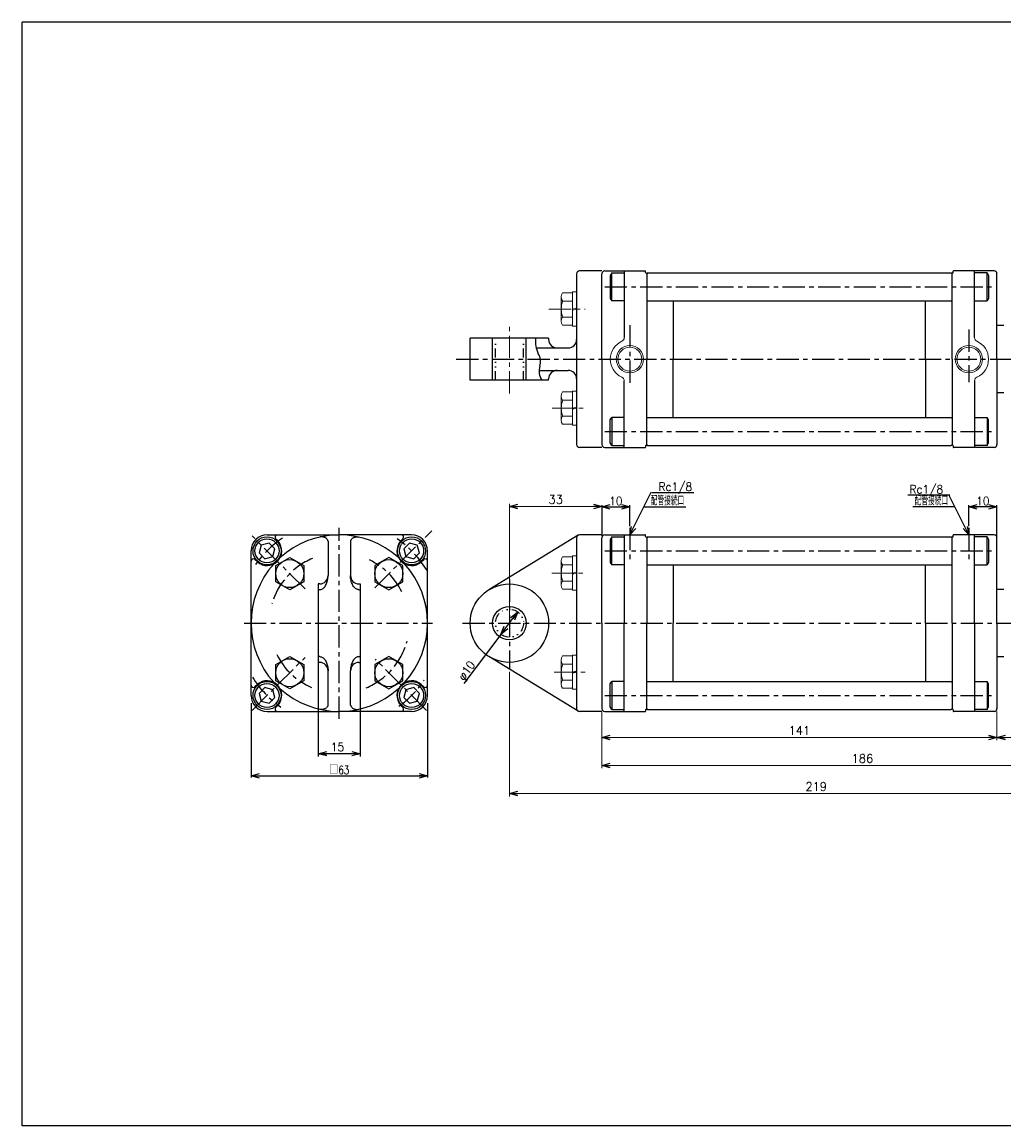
# Model space of a CAD drawing. Header units: millimetres. Extents: x -272 to 287, y -200 to 200.
# Tile 1 of 2: x -272 to 78, y -194 to 200. Entities that reach past the tile are written whole.
import ezdxf
from ezdxf.enums import TextEntityAlignment as Align

# ---------------------------------------------------------------- set-up
doc = ezdxf.new("R2010")
doc.units = ezdxf.units.MM
doc.header["$LTSCALE"] = 0.25
doc.linetypes.add('CENTER', pattern=[50.8, 31.75, -6.35, 6.35, -6.35])
doc.linetypes.add('DIVIDE', pattern=[31.75, 12.7, -6.35, 0, -6.35, 0, -6.35])
doc.layers.add('ZUWAKU', color=7, linetype='Continuous')
doc.styles.add('FdaStyle0', font='txt.shx', dxfattribs={"bigfont": 'bigfont'})
doc.dimstyles.new('DaDimRotatedStyle', dxfattribs={"dimtxt": 3, "dimasz": 3.000002, "dimexe": 1, "dimexo": 1, "dimgap": 1, "dimtad": 3, "dimdsep": 46, "dimtxsty": 'FdaStyle0', "dimblk1": 'OPEN30', "dimblk2": 'OPEN30', "dimsah": 1, "dimcen": 0.09, "dimclrd": 4, "dimclre": 4, "dimclrt": 4, "dimadec": 0, "dimazin": 2, "dimtfac": 1, "dimtdec": 4, "dimtmove": 0, "dimatfit": 0, "dimfxl": 1, "dimarcsym": 0})

# ---------------------------------------------------------------- blocks, each defined once
blk = doc.blocks.new('_OPEN30')
at = {"color": 0, "linetype": 'ByBlock', "lineweight": -2}
for p, q in [((-1, 0.267949), (0, 0)), ((0, 0), (-1, -0.267949)), ((0, 0), (-1, 0))]:
    blk.add_line(p, q, dxfattribs=at)
blk = doc.blocks.new('*D8')
at = {"color": 4, "linetype": 'Continuous', "lineweight": 13}
for p, q in [((-65.05, -46.05), (-65.05, -56.36)), ((75.95, -46.05), (75.95, -56.36)), ((-65.05, -55.36), (75.95, -55.36))]:
    blk.add_line(p, q, dxfattribs=at)
at = {"color": 4, "xscale": 3.000002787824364, "yscale": 2.999989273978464}
for p, rotation in [((-65.05, -55.36), 180), ((75.95, -55.36), 360)]:
    blk.add_blockref('_OPEN30', p, dxfattribs=dict(at, rotation=rotation))
at = {"color": 4, "insert": (5.45, -54.36), "char_height": 3, "width": 15, "attachment_point": 8, "style": 'FdaStyle0'}
blk.add_mtext('\\T1.00;141', dxfattribs=at)
blk = doc.blocks.new('*D9')
at = {"color": 4, "linetype": 'Continuous', "lineweight": 13}
for p, q in [((120.95, -19.87), (120.95, -56.36)), ((75.95, -46.05), (75.95, -56.36)), ((75.95, -55.36), (120.95, -55.36))]:
    blk.add_line(p, q, dxfattribs=at)
at = {"color": 4, "xscale": 3.000002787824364, "yscale": 2.999989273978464}
for p, rotation in [((75.95, -55.36), 180), ((120.95, -55.36), 360)]:
    blk.add_blockref('_OPEN30', p, dxfattribs=dict(at, rotation=rotation))
at = {"color": 4, "insert": (98.45, -54.36), "char_height": 3, "width": 11.25, "attachment_point": 8, "style": 'FdaStyle0'}
blk.add_mtext('\\T1.00;45', dxfattribs=at)
blk = doc.blocks.new('*D10')
at = {"color": 4, "linetype": 'Continuous', "lineweight": 13}
for p, q in [((120.95, -19.87), (120.95, -66.36)), ((-65.05, -46.05), (-65.05, -66.36)), ((-65.05, -65.36), (120.95, -65.36))]:
    blk.add_line(p, q, dxfattribs=at)
at = {"color": 4, "xscale": 3.000002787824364, "yscale": 2.999989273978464}
for p, rotation in [((-65.05, -65.36), 180), ((120.95, -65.36), 360)]:
    blk.add_blockref('_OPEN30', p, dxfattribs=dict(at, rotation=rotation))
at = {"color": 4, "insert": (27.95, -64.36), "char_height": 3, "width": 15, "attachment_point": 8, "style": 'FdaStyle0'}
blk.add_mtext('\\T1.00;186', dxfattribs=at)
blk = doc.blocks.new('DC_GROUP_Φ50_8')
at = {"color": 4, "linetype": 'Continuous', "lineweight": 25}
for p, q in [((-165.56, 16.21), (-165.78, 16.16)), ((-165.33, 16.23), (-165.56, 16.21)), ((-165.11, 16.24), (-165.33, 16.23)), ((-164.89, 16.24), (-165.11, 16.24)), ((-164.67, 16.21), (-164.89, 16.24)), ((-164.46, 16.18), (-164.67, 16.21)), ((-164.25, 16.12), (-164.46, 16.18)), ((-164.05, 16.05), (-164.25, 16.12)), ((-163.86, 15.97), (-164.05, 16.05)), ((-163.68, 15.87), (-163.86, 15.97)), ((-163.52, 15.76), (-163.68, 15.87)), ((-163.36, 15.63), (-163.52, 15.76)), ((-163.23, 15.5), (-163.36, 15.63)), ((-163.1, 15.35), (-163.23, 15.5)), ((-163, 15.19), (-163.1, 15.35)), ((-162.91, 15.03), (-163, 15.19)), ((-162.84, 14.86), (-162.91, 15.03)), ((-162.79, 14.68), (-162.84, 14.86))]:
    blk.add_line(p, q, dxfattribs=at)
blk = doc.blocks.new('DC_GROUP_Φ50_9')
at = {"color": 4, "linetype": 'Continuous', "lineweight": 25}
for p, q in [((-163.18, -0.07), (-163.06, 0.32)), ((-163.06, 0.32), (-162.96, 0.72)), ((-162.96, 0.72), (-162.88, 1.14)), ((-162.88, 1.14), (-162.82, 1.57)), ((-162.82, 1.57), (-162.79, 2.01)), ((-162.79, 2.01), (-162.78, 2.45)), ((-165.78, -2.6), (-165.51, -2.58)), ((-165.51, -2.58), (-165.25, -2.52)), ((-165.25, -2.52), (-165, -2.43)), ((-165, -2.43), (-164.75, -2.3)), ((-164.75, -2.3), (-164.51, -2.13)), ((-164.51, -2.13), (-164.28, -1.92)), ((-164.28, -1.92), (-164.05, -1.69)), ((-164.05, -1.69), (-163.85, -1.42)), ((-163.85, -1.42), (-163.65, -1.12)), ((-163.65, -1.12), (-163.48, -0.8)), ((-163.48, -0.8), (-163.32, -0.45)), ((-163.32, -0.45), (-163.18, -0.07))]:
    blk.add_line(p, q, dxfattribs=at)
blk = doc.blocks.new('DC_GROUP_Φ50_10')
at = {"color": 4, "linetype": 'Continuous', "lineweight": 25}
for p, q in [((-165.56, -45.31), (-165.78, -45.26)), ((-165.33, -45.33), (-165.56, -45.31)), ((-165.11, -45.34), (-165.33, -45.33)), ((-164.89, -45.33), (-165.11, -45.34)), ((-164.67, -45.31), (-164.89, -45.33)), ((-164.46, -45.27), (-164.67, -45.31)), ((-164.25, -45.22), (-164.46, -45.27)), ((-164.05, -45.15), (-164.25, -45.22)), ((-163.86, -45.07), (-164.05, -45.15)), ((-163.68, -44.97), (-163.86, -45.07)), ((-163.52, -44.86), (-163.68, -44.97)), ((-163.36, -44.73), (-163.52, -44.86)), ((-163.23, -44.59), (-163.36, -44.73)), ((-163.1, -44.45), (-163.23, -44.59)), ((-163, -44.29), (-163.1, -44.45)), ((-162.91, -44.13), (-163, -44.29)), ((-162.84, -43.96), (-162.91, -44.13)), ((-162.79, -43.78), (-162.84, -43.96))]:
    blk.add_line(p, q, dxfattribs=at)
blk = doc.blocks.new('DC_GROUP_Φ50_11')
at = {"color": 4, "linetype": 'Continuous', "lineweight": 25}
for p, q in [((-165.78, -26.5), (-165.51, -26.52)), ((-165.51, -26.52), (-165.25, -26.57)), ((-165.25, -26.57), (-165, -26.67)), ((-165, -26.67), (-164.75, -26.8)), ((-164.75, -26.8), (-164.51, -26.97)), ((-164.51, -26.97), (-164.28, -27.17)), ((-164.28, -27.17), (-164.05, -27.41)), ((-164.05, -27.41), (-163.85, -27.68)), ((-163.85, -27.68), (-163.65, -27.98)), ((-163.65, -27.98), (-163.48, -28.3)), ((-163.48, -28.3), (-163.32, -28.65)), ((-163.32, -28.65), (-163.18, -29.02)), ((-163.18, -29.02), (-163.06, -29.41)), ((-163.06, -29.41), (-162.96, -29.82)), ((-162.96, -29.82), (-162.88, -30.24)), ((-162.88, -30.24), (-162.82, -30.67)), ((-162.82, -30.67), (-162.79, -31.11)), ((-162.79, -31.11), (-162.78, -31.55))]:
    blk.add_line(p, q, dxfattribs=at)
blk = doc.blocks.new('DC_GROUP_Φ50_12')
at = {"color": 4, "linetype": 'Continuous', "lineweight": 25}
for p, q in [((-154.04, 15.76), (-153.87, 15.87)), ((-153.87, 15.87), (-153.69, 15.97)), ((-153.69, 15.97), (-153.5, 16.05)), ((-153.5, 16.05), (-153.3, 16.12)), ((-153.3, 16.12), (-153.1, 16.18)), ((-153.1, 16.18), (-152.88, 16.21)), ((-152.88, 16.21), (-152.66, 16.24)), ((-152.66, 16.24), (-152.44, 16.24)), ((-152.44, 16.24), (-152.22, 16.23)), ((-152.22, 16.23), (-152, 16.21)), ((-152, 16.21), (-151.78, 16.16)), ((-154.76, 14.68), (-154.71, 14.86)), ((-154.71, 14.86), (-154.64, 15.03)), ((-154.64, 15.03), (-154.55, 15.19)), ((-154.55, 15.19), (-154.45, 15.35)), ((-154.45, 15.35), (-154.33, 15.5)), ((-154.33, 15.5), (-154.19, 15.63)), ((-154.19, 15.63), (-154.04, 15.76))]:
    blk.add_line(p, q, dxfattribs=at)
blk = doc.blocks.new('DC_GROUP_Φ50_13')
at = {"color": 4, "linetype": 'Continuous', "lineweight": 25}
for p, q in [((-154.76, 2.01), (-154.78, 2.45)), ((-154.73, 1.57), (-154.76, 2.01)), ((-154.67, 1.14), (-154.73, 1.57)), ((-154.59, 0.72), (-154.67, 1.14)), ((-154.49, 0.32), (-154.59, 0.72)), ((-154.37, -0.07), (-154.49, 0.32)), ((-154.23, -0.45), (-154.37, -0.07)), ((-154.07, -0.8), (-154.23, -0.45)), ((-153.9, -1.12), (-154.07, -0.8)), ((-153.7, -1.42), (-153.9, -1.12)), ((-153.5, -1.69), (-153.7, -1.42)), ((-153.28, -1.92), (-153.5, -1.69)), ((-153.04, -2.13), (-153.28, -1.92)), ((-152.8, -2.3), (-153.04, -2.13)), ((-152.55, -2.43), (-152.8, -2.3)), ((-152.3, -2.52), (-152.55, -2.43)), ((-152.04, -2.58), (-152.3, -2.52)), ((-151.78, -2.6), (-152.04, -2.58))]:
    blk.add_line(p, q, dxfattribs=at)
blk = doc.blocks.new('DC_GROUP_Φ50_14')
at = {"color": 4, "linetype": 'Continuous', "lineweight": 25}
for p, q in [((-154.76, -43.78), (-154.71, -43.96)), ((-154.71, -43.96), (-154.64, -44.13)), ((-154.64, -44.13), (-154.55, -44.29)), ((-154.55, -44.29), (-154.45, -44.45)), ((-154.45, -44.45), (-154.33, -44.59)), ((-154.33, -44.59), (-154.19, -44.73)), ((-154.19, -44.73), (-154.04, -44.86)), ((-154.04, -44.86), (-153.87, -44.97)), ((-153.87, -44.97), (-153.69, -45.07)), ((-153.69, -45.07), (-153.5, -45.15)), ((-153.5, -45.15), (-153.3, -45.22)), ((-153.3, -45.22), (-153.1, -45.27)), ((-153.1, -45.27), (-152.88, -45.31)), ((-152.88, -45.31), (-152.66, -45.33)), ((-152.66, -45.33), (-152.44, -45.34)), ((-152.44, -45.34), (-152.22, -45.33)), ((-152.22, -45.33), (-152, -45.31)), ((-152, -45.31), (-151.78, -45.26))]:
    blk.add_line(p, q, dxfattribs=at)
blk = doc.blocks.new('DC_GROUP_Φ50_15')
at = {"color": 4, "linetype": 'Continuous', "lineweight": 25}
for p, q in [((-153.5, -27.41), (-153.7, -27.68)), ((-153.28, -27.17), (-153.5, -27.41)), ((-153.04, -26.97), (-153.28, -27.17)), ((-152.8, -26.8), (-153.04, -26.97)), ((-152.55, -26.67), (-152.8, -26.8)), ((-152.3, -26.57), (-152.55, -26.67)), ((-152.04, -26.52), (-152.3, -26.57)), ((-151.78, -26.5), (-152.04, -26.52)), ((-154.76, -31.11), (-154.78, -31.55)), ((-154.73, -30.67), (-154.76, -31.11)), ((-154.67, -30.24), (-154.73, -30.67)), ((-154.59, -29.82), (-154.67, -30.24)), ((-154.49, -29.41), (-154.59, -29.82)), ((-154.37, -29.02), (-154.49, -29.41)), ((-154.23, -28.65), (-154.37, -29.02)), ((-154.07, -28.3), (-154.23, -28.65)), ((-153.9, -27.98), (-154.07, -28.3)), ((-153.7, -27.68), (-153.9, -27.98))]:
    blk.add_line(p, q, dxfattribs=at)
blk = doc.blocks.new('DC_GROUP_Φ50_16')
at = {"color": 4, "linetype": 'Continuous', "lineweight": 13}
for p, q in [((-75.55, 9.1), (-79.05, 9.1)), ((-74.05, 9.43), (-75.55, 9.43)), ((-75.55, 9.43), (-75.55, -2.77)), ((-74.05, 9.43), (-74.05, -2.77)), ((-79.55, 7.66), (-79.55, -1)), ((-75.55, 6.22), (-79.05, 6.22)), ((-75.55, 0.44), (-79.05, 0.44)), ((-75.55, 3.33), (-74.05, 3.73)), ((-75.55, 2.93), (-74.05, 3.33)), ((-75.55, -2.44), (-79.05, -2.44)), ((-74.05, -2.77), (-75.55, -2.77))]:
    blk.add_line(p, q, dxfattribs=at)
for centre, radius, start, end in [((-77.24, 7.66), 2.32, 141.4811, 218.5189), ((-71.04, 3.33), 8.51, 160.1808, 199.8192), ((-77.24, -1), 2.32, 141.4811, 218.5189)]:
    blk.add_arc(centre, radius, start, end, dxfattribs=at)
blk = doc.blocks.new('DC_GROUP_Φ50_17')
at = {"color": 4, "linetype": 'Continuous', "lineweight": 13}
for p, q in [((-75.55, -26.25), (-79.05, -26.25)), ((-74.05, -25.93), (-75.55, -25.93)), ((-75.55, -25.93), (-75.55, -38.13)), ((-74.05, -25.93), (-74.05, -38.13)), ((-79.55, -27.7), (-79.55, -36.36)), ((-75.55, -29.14), (-79.05, -29.14)), ((-75.55, -34.91), (-79.05, -34.91)), ((-75.55, -32.03), (-74.05, -31.62)), ((-75.55, -32.43), (-74.05, -32.03)), ((-75.55, -37.8), (-79.05, -37.8)), ((-74.05, -38.13), (-75.55, -38.13))]:
    blk.add_line(p, q, dxfattribs=at)
for centre, radius, start, end in [((-77.24, -27.7), 2.32, 141.4811, 218.5189), ((-71.04, -32.03), 8.51, 160.1808, 199.8192), ((-77.24, -36.36), 2.32, 141.4811, 218.5189)]:
    blk.add_arc(centre, radius, start, end, dxfattribs=at)
blk = doc.blocks.new('DC_GROUP_Φ50_18')
at = {"color": 4, "linetype": 'Continuous', "lineweight": 13}
for p, q in [((-75.55, 103.33), (-79.05, 103.33)), ((-74.05, 103.66), (-75.55, 103.66)), ((-75.55, 103.66), (-75.55, 91.46)), ((-74.05, 103.66), (-74.05, 91.46)), ((-79.55, 101.89), (-79.55, 93.23)), ((-75.55, 100.44), (-79.05, 100.44)), ((-75.55, 94.67), (-79.05, 94.67)), ((-75.55, 97.56), (-74.05, 97.96)), ((-75.55, 97.15), (-74.05, 97.56)), ((-75.55, 91.78), (-79.05, 91.78)), ((-74.05, 91.46), (-75.55, 91.46))]:
    blk.add_line(p, q, dxfattribs=at)
for centre, radius, start, end in [((-77.24, 101.89), 2.32, 141.4811, 218.5189), ((-71.04, 97.56), 8.51, 160.1808, 199.8192), ((-77.24, 93.23), 2.32, 141.4811, 218.5189)]:
    blk.add_arc(centre, radius, start, end, dxfattribs=at)
blk = doc.blocks.new('DC_GROUP_Φ50_19')
at = {"color": 4, "linetype": 'Continuous', "lineweight": 13}
for p, q in [((-75.55, 67.97), (-79.05, 67.97)), ((-74.05, 68.3), (-75.55, 68.3)), ((-75.55, 68.3), (-75.55, 56.1)), ((-74.05, 68.3), (-74.05, 56.1)), ((-79.55, 66.53), (-79.55, 57.87)), ((-75.55, 65.09), (-79.05, 65.09)), ((-75.55, 59.31), (-79.05, 59.31)), ((-75.55, 62.2), (-74.05, 62.6)), ((-75.55, 61.8), (-74.05, 62.2)), ((-75.55, 56.43), (-79.05, 56.43)), ((-74.05, 56.1), (-75.55, 56.1))]:
    blk.add_line(p, q, dxfattribs=at)
for centre, radius, start, end in [((-77.24, 66.53), 2.32, 141.4811, 218.5189), ((-71.04, 62.2), 8.51, 160.1808, 199.8192), ((-77.24, 57.87), 2.32, 141.4811, 218.5189)]:
    blk.add_arc(centre, radius, start, end, dxfattribs=at)
blk = doc.blocks.new('DC_GROUP_Φ50_20')
at = {"color": 4, "linetype": 'Continuous', "lineweight": 13}
for p, q in [((-75.55, 103.33), (-79.05, 103.33)), ((-74.05, 103.66), (-75.55, 103.66)), ((-75.55, 103.66), (-75.55, 91.46)), ((-74.05, 103.66), (-74.05, 91.46)), ((-79.55, 101.89), (-79.55, 93.23)), ((-75.55, 100.44), (-79.05, 100.44)), ((-75.55, 94.67), (-79.05, 94.67)), ((-75.55, 97.56), (-74.05, 97.96)), ((-75.55, 97.15), (-74.05, 97.56)), ((-75.55, 91.78), (-79.05, 91.78)), ((-74.05, 91.46), (-75.55, 91.46))]:
    blk.add_line(p, q, dxfattribs=at)
for centre, radius, start, end in [((-77.24, 101.89), 2.32, 141.4811, 218.5189), ((-71.04, 97.56), 8.51, 160.1808, 199.8192), ((-77.24, 93.23), 2.32, 141.4811, 218.5189)]:
    blk.add_arc(centre, radius, start, end, dxfattribs=at)
blk = doc.blocks.new('DC_GROUP_Φ50_21')
at = {"color": 4, "linetype": 'Continuous', "lineweight": 13}
for p, q in [((-75.55, 67.97), (-79.05, 67.97)), ((-74.05, 68.3), (-75.55, 68.3)), ((-75.55, 68.3), (-75.55, 56.1)), ((-74.05, 68.3), (-74.05, 56.1)), ((-79.55, 66.53), (-79.55, 57.87)), ((-75.55, 65.09), (-79.05, 65.09)), ((-75.55, 59.31), (-79.05, 59.31)), ((-75.55, 62.2), (-74.05, 62.6)), ((-75.55, 61.8), (-74.05, 62.2)), ((-75.55, 56.43), (-79.05, 56.43)), ((-74.05, 56.1), (-75.55, 56.1))]:
    blk.add_line(p, q, dxfattribs=at)
for centre, radius, start, end in [((-77.24, 66.53), 2.32, 141.4811, 218.5189), ((-71.04, 62.2), 8.51, 160.1808, 199.8192), ((-77.24, 57.87), 2.32, 141.4811, 218.5189)]:
    blk.add_arc(centre, radius, start, end, dxfattribs=at)
blk = doc.blocks.new('*D26')
at = {"color": 4, "linetype": 'Continuous', "lineweight": 13}
for p, q in [((120.95, -19.87), (120.95, -76.36)), ((-98.05, -31.95), (-98.05, -76.36)), ((-98.05, -75.36), (120.95, -75.36))]:
    blk.add_line(p, q, dxfattribs=at)
at = {"color": 4, "xscale": 3.000002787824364, "yscale": 2.999989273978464}
for p, rotation in [((-98.05, -75.36), 180), ((120.95, -75.36), 360)]:
    blk.add_blockref('_OPEN30', p, dxfattribs=dict(at, rotation=rotation))
at = {"color": 4, "insert": (11.45, -74.36), "char_height": 3, "width": 15, "attachment_point": 8, "style": 'FdaStyle0'}
blk.add_mtext('\\T1.00;219', dxfattribs=at)
blk = doc.blocks.new('*D27')
at = {"color": 4, "linetype": 'Continuous', "lineweight": 13}
for p, q in [((-98.05, -13.95), (-98.05, 28.08)), ((-98.05, 27.08), (-65.05, 27.08))]:
    blk.add_line(p, q, dxfattribs=at)
at = {"color": 4, "xscale": 3.000002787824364, "yscale": 2.999989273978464}
for p, rotation in [((-98.05, 27.08), 180), ((-65.05, 27.08), 360)]:
    blk.add_blockref('_OPEN30', p, dxfattribs=dict(at, rotation=rotation))
at = {"color": 4, "insert": (-81.55, 28.08), "char_height": 3, "width": 11.25, "attachment_point": 8, "style": 'FdaStyle0'}
blk.add_mtext('\\T1.00;33', dxfattribs=at)

msp = doc.modelspace()

# ---------------------------------------------------------------- linework, layer by layer
at = {"color": 4, "linetype": 'Continuous', "lineweight": 25}
for p, q in [((-65.054, 111.177), (-73.054, 111.177)), ((-65.054, 111.177), (-73.054, 111.177)), ((-64.054, 111.177), (-57.054, 111.177)), ((-61.55, 110.464), (-62.054, 109.59)), ((-61.55, 110.464), (-57.054, 110.464)), ((-61.55, 100.49), (-61.55, 110.464)), ((-57.054, 111.25), (-57.054, 87.423)), ((-57.054, 111.177), (-49.554, 111.177)), ((-49.454, 110.627), (-49.454, 111.077)), ((-49.254, 110.427), (-48.804, 110.427)), ((-48.754, 110.477), (-49.054, 110.177)), ((-49.054, 110.427), (-49.054, 79.677)), ((-48.754, 110.477), (59.646, 110.477)), ((59.946, 110.177), (59.646, 110.477)), ((60.146, 110.427), (59.696, 110.427)), ((59.946, 79.677), (59.946, 110.427)), ((60.346, 110.627), (60.346, 111.077)), ((67.946, 111.177), (60.446, 111.177)), ((67.946, 87.423), (67.946, 111.25)), ((74.946, 111.177), (67.946, 111.177)), ((72.441, 110.464), (67.946, 110.464)), ((72.441, 110.464), (72.946, 109.59)), ((72.441, 100.49), (72.441, 110.464)), ((-74.054, 110.177), (-74.054, 49.177)), ((-74.054, 110.177), (-74.054, 49.177)), ((-65.054, 79.677), (-65.054, 110.177)), ((-62.054, 109.59), (-62.054, 101.364)), ((72.946, 109.59), (72.946, 101.364)), ((75.946, 79.677), (75.946, 110.177)), ((-62.054, 101.364), (-61.55, 100.49)), ((-57.054, 100.49), (-61.55, 100.49)), ((-48.754, 100.477), (-49.054, 100.777)), ((-48.754, 100.477), (59.646, 100.477)), ((-39.554, 100.477), (-39.554, 79.677)), ((50.446, 79.677), (50.446, 100.477)), ((59.646, 100.477), (59.946, 100.777)), ((67.946, 100.49), (72.441, 100.49)), ((72.946, 101.364), (72.441, 100.49)), ((78.446, 91.677), (75.946, 91.677)), ((-112.054, 72.177), (-112.054, 87.177)), ((-84.054, 87.177), (-112.054, 87.177)), ((-112.054, 72.177), (-112.054, 87.177)), ((-84.054, 87.177), (-112.054, 87.177)), ((-104.054, 72.177), (-104.054, 87.177)), ((-104.054, 72.177), (-104.054, 87.177)), ((-92.054, 72.177), (-92.054, 87.177)), ((-92.054, 72.177), (-92.054, 87.177)), ((-84.054, 87.177), (-84.054, 86.677)), ((-84.054, 87.177), (-84.054, 86.677)), ((-88.467, 83.677), (-77.054, 83.677)), ((-88.467, 83.677), (-77.054, 83.677)), ((-65.054, 79.677), (-65.054, 49.177)), ((-49.054, 48.927), (-49.054, 79.677)), ((-39.554, 58.877), (-39.554, 79.677)), ((50.446, 79.677), (50.446, 58.877)), ((59.946, 79.677), (59.946, 48.927)), ((75.946, 79.677), (75.946, 49.177)), ((-87.474, 75.677), (-77.054, 75.677)), ((-87.474, 75.677), (-77.054, 75.677)), ((-84.054, 72.177), (-112.054, 72.177)), ((-84.054, 72.177), (-112.054, 72.177)), ((-84.054, 72.177), (-84.054, 72.677)), ((-84.054, 72.177), (-84.054, 72.677)), ((-57.054, 48.103), (-57.054, 71.931)), ((67.946, 71.931), (67.946, 48.103)), ((78.446, 67.677), (75.946, 67.677)), ((-62.054, 57.99), (-61.55, 58.864)), ((-62.054, 49.764), (-62.054, 57.99)), ((-57.054, 58.864), (-61.55, 58.864)), ((-61.55, 58.864), (-61.55, 48.89)), ((-48.754, 58.877), (-49.054, 58.577)), ((-48.754, 58.877), (59.646, 58.877)), ((59.646, 58.877), (59.946, 58.577)), ((67.946, 58.864), (72.441, 58.864)), ((72.946, 57.99), (72.441, 58.864)), ((72.441, 58.864), (72.441, 48.89)), ((72.946, 49.764), (72.946, 57.99)), ((-65.054, 48.177), (-73.054, 48.177)), ((-65.054, 48.177), (-73.054, 48.177)), ((-64.054, 48.177), (-57.054, 48.177)), ((-61.55, 48.89), (-62.054, 49.764)), ((-61.55, 48.89), (-57.054, 48.89)), ((-57.054, 48.177), (-49.554, 48.177)), ((-49.454, 48.727), (-49.454, 48.277)), ((-49.254, 48.927), (-48.804, 48.927)), ((-48.754, 48.877), (-49.054, 49.177)), ((-48.754, 48.877), (59.646, 48.877)), ((59.946, 49.177), (59.646, 48.877)), ((60.146, 48.927), (59.696, 48.927)), ((60.346, 48.727), (60.346, 48.277)), ((67.946, 48.177), (60.446, 48.177)), ((72.441, 48.89), (67.946, 48.89)), ((74.946, 48.177), (67.946, 48.177)), ((72.441, 48.89), (72.946, 49.764)), ((-55.054, 16.951), (-47.45, 32.16)), ((-47.246, 32.058), (-32.246, 32.058)), ((59.18, 31.142), (44.18, 31.142)), ((65.946, 16.951), (58.916, 31.01)), ((-65.054, 27.551), (-65.054, 16.663)), ((-65.054, 26.951), (-55.054, 26.951)), ((-55.054, 20.051), (-55.054, 27.551)), ((-50.054, 26.951), (-35.054, 26.951)), ((60.946, 26.951), (45.946, 26.951)), ((65.946, 20.051), (65.946, 27.551)), ((75.946, 26.951), (65.946, 26.951)), ((75.946, 16.551), (75.946, 27.551)), ((-184.576, 16.951), (-158.776, 16.951)), ((-132.976, 16.951), (-158.776, 16.951)), ((-73.576, 16.804), (-105.351, -2.601)), ((-74.054, 15.951), (-74.054, -45.049)), ((-65.054, 16.951), (-73.054, 16.951)), ((-65.054, -14.549), (-65.054, 15.951)), ((-64.054, 16.951), (-57.054, 16.951)), ((-61.55, 16.238), (-62.054, 15.364)), ((-61.55, 16.238), (-57.054, 16.238)), ((-61.55, 6.264), (-61.55, 16.238)), ((-57.054, 17.024), (-57.054, -14.549)), ((-57.054, 16.951), (-49.554, 16.951)), ((-49.454, 16.401), (-49.454, 16.851)), ((-49.254, 16.201), (-48.804, 16.201)), ((-48.754, 16.251), (-49.054, 15.951)), ((-49.054, 16.201), (-49.054, -14.549)), ((-48.754, 16.251), (59.646, 16.251)), ((59.946, 15.951), (59.646, 16.251)), ((60.146, 16.201), (59.696, 16.201)), ((59.946, -14.549), (59.946, 16.201)), ((60.346, 16.401), (60.346, 16.851)), ((67.946, 16.951), (60.446, 16.951)), ((67.946, -14.549), (67.946, 17.024)), ((74.946, 16.951), (67.946, 16.951)), ((72.441, 16.238), (67.946, 16.238)), ((72.441, 16.238), (72.946, 15.364)), ((72.441, 6.264), (72.441, 16.238)), ((75.946, -14.549), (75.946, 15.951)), ((-186.617, 13.292), (-187.364, 10.504)), ((-183.829, 14.039), (-186.617, 13.292)), ((-181.787, 11.998), (-183.829, 14.039)), ((-182.534, 9.21), (-181.787, 11.998)), ((-180.615, 14.696), (-181.505, 15.585)), ((-162.776, 14.681), (-162.776, 2.451)), ((-154.776, 14.681), (-154.776, 2.451)), ((-136.936, 14.696), (-136.047, 15.585)), ((-133.723, 14.039), (-135.764, 11.998)), ((-135.764, 11.998), (-135.017, 9.21)), ((-130.934, 13.292), (-133.723, 14.039)), ((-130.187, 10.504), (-130.934, 13.292)), ((-62.054, 15.364), (-62.054, 7.138)), ((72.946, 15.364), (72.946, 7.138)), ((-190.276, -40.349), (-190.276, 11.251)), ((-188.021, 7.291), (-188.91, 8.18)), ((-187.364, 10.504), (-185.323, 8.463)), ((-185.323, 8.463), (-182.534, 9.21)), ((-181.453, 6.015), (-176.453, 8.902)), ((-176.453, 8.902), (-171.453, 6.015)), ((-141.098, 8.902), (-146.098, 6.015)), ((-136.098, 6.015), (-141.098, 8.902)), ((-135.017, 9.21), (-132.229, 8.463)), ((-132.229, 8.463), (-130.187, 10.504)), ((-129.531, 7.291), (-128.641, 8.18)), ((-127.276, -40.349), (-127.276, 11.251)), ((-181.453, 0.242), (-181.453, 6.015)), ((-171.453, 6.015), (-171.453, 0.242)), ((-146.098, 6.015), (-146.098, 0.242)), ((-136.098, 0.242), (-136.098, 6.015)), ((-62.054, 7.138), (-61.55, 6.264)), ((-57.054, 6.264), (-61.55, 6.264)), ((-48.754, 6.251), (-49.054, 6.551)), ((-48.754, 6.251), (59.646, 6.251)), ((-39.554, 6.251), (-39.554, -14.549)), ((50.446, -14.549), (50.446, 6.251)), ((59.646, 6.251), (59.946, 6.551)), ((67.946, 6.264), (72.441, 6.264)), ((72.946, 7.138), (72.441, 6.264)), ((-176.453, -2.645), (-181.453, 0.242)), ((-171.453, 0.242), (-176.453, -2.645)), ((-146.098, 0.242), (-141.098, -2.645)), ((-141.098, -2.645), (-136.098, 0.242)), ((-166.276, -0.549), (-166.276, -28.549)), ((-165.776, -0.549), (-166.276, -0.549)), ((-165.776, -2.601), (-166.276, -2.601)), ((-151.776, -0.549), (-151.276, -0.549)), ((-151.776, -2.601), (-151.276, -2.601)), ((-151.276, -0.549), (-151.276, -28.549)), ((78.446, -2.549), (75.946, -2.549)), ((-101.064, -18.542), (-95.045, -10.556)), ((-65.054, -14.549), (-65.054, -45.049)), ((-57.054, -46.123), (-57.054, -14.549)), ((-49.054, -45.299), (-49.054, -14.549)), ((-39.554, -35.349), (-39.554, -14.549)), ((50.446, -14.549), (50.446, -35.349)), ((59.946, -14.549), (59.946, -45.299)), ((67.946, -14.549), (67.946, -46.123)), ((75.946, -14.549), (75.946, -45.049)), ((-101.064, -18.542), (-114.285, -36.08)), ((-181.453, -29.34), (-176.453, -26.453)), ((-176.453, -26.453), (-171.453, -29.34)), ((-165.776, -26.497), (-166.276, -26.497)), ((-151.776, -26.497), (-151.276, -26.497)), ((-141.098, -26.453), (-146.098, -29.34)), ((-136.098, -29.34), (-141.098, -26.453)), ((-73.576, -45.902), (-105.351, -26.497)), ((78.446, -26.549), (75.946, -26.549)), ((-181.453, -35.113), (-181.453, -29.34)), ((-171.453, -29.34), (-171.453, -35.113)), ((-166.276, -28.549), (-166.276, -62.177)), ((-165.776, -28.549), (-166.276, -28.549)), ((-151.776, -28.549), (-151.276, -28.549)), ((-151.276, -28.549), (-151.276, -62.177)), ((-146.098, -29.34), (-146.098, -35.113)), ((-136.098, -35.113), (-136.098, -29.34)), ((-176.453, -38), (-181.453, -35.113)), ((-171.453, -35.113), (-176.453, -38)), ((-162.776, -43.779), (-162.776, -31.549)), ((-154.776, -43.779), (-154.776, -31.549)), ((-146.098, -35.113), (-141.098, -38)), ((-141.098, -38), (-136.098, -35.113)), ((-62.054, -36.236), (-61.55, -35.362)), ((-57.054, -35.362), (-61.55, -35.362)), ((-61.55, -35.362), (-61.55, -45.336)), ((-48.754, -35.349), (-49.054, -35.649)), ((-48.754, -35.349), (59.646, -35.349)), ((59.646, -35.349), (59.946, -35.649)), ((67.946, -35.362), (72.441, -35.362)), ((72.946, -36.236), (72.441, -35.362)), ((72.441, -35.362), (72.441, -45.336)), ((-188.021, -36.389), (-188.91, -37.278)), ((-185.323, -37.561), (-187.364, -39.602)), ((-182.534, -38.308), (-185.323, -37.561)), ((-181.787, -41.096), (-182.534, -38.308)), ((-135.017, -38.308), (-135.764, -41.096)), ((-132.229, -37.561), (-135.017, -38.308)), ((-130.187, -39.602), (-132.229, -37.561)), ((-129.531, -36.389), (-128.641, -37.278)), ((-62.054, -44.462), (-62.054, -36.236)), ((72.946, -44.462), (72.946, -36.236)), ((-190.276, -43.157), (-190.276, -69.649)), ((-187.364, -39.602), (-186.617, -42.39)), ((-186.617, -42.39), (-183.829, -43.137)), ((-183.829, -43.137), (-181.787, -41.096)), ((-135.764, -41.096), (-133.723, -43.137)), ((-133.723, -43.137), (-130.934, -42.39)), ((-130.934, -42.39), (-130.187, -39.602)), ((-127.276, -43.157), (-127.276, -69.649)), ((-184.576, -46.049), (-158.776, -46.049)), ((-180.615, -43.794), (-181.505, -44.683)), ((-132.976, -46.049), (-158.776, -46.049)), ((-136.936, -43.794), (-136.047, -44.683)), ((-65.054, -46.049), (-73.054, -46.049)), ((-64.054, -46.049), (-57.054, -46.049)), ((-61.55, -45.336), (-62.054, -44.462)), ((-61.55, -45.336), (-57.054, -45.336)), ((-57.054, -46.049), (-49.554, -46.049)), ((-49.454, -45.499), (-49.454, -45.949)), ((-49.254, -45.299), (-48.804, -45.299)), ((-48.754, -45.349), (-49.054, -45.049)), ((-48.754, -45.349), (59.646, -45.349)), ((59.946, -45.049), (59.646, -45.349)), ((60.146, -45.299), (59.696, -45.299)), ((60.346, -45.499), (60.346, -45.949)), ((67.946, -46.049), (60.446, -46.049)), ((72.441, -45.336), (67.946, -45.336)), ((74.946, -46.049), (67.946, -46.049)), ((72.441, -45.336), (72.946, -44.462)), ((-151.276, -61.149), (-166.276, -61.149)), ((-190.276, -69.049), (-127.276, -69.049))]:
    msp.add_line(p, q, dxfattribs=at)
at = {"color": 4, "linetype": 'CENTER', "lineweight": 25}
for p, q in [((-64.054, 105.477), (74.946, 105.477)), ((-55.054, 91.851), (-55.054, 70.025)), ((65.946, 90.278), (65.946, 71.42)), ((-117.016, 79.677), (125.431, 79.677)), ((-64.054, 53.877), (74.946, 53.877)), ((-171.008, -2.317), (-189.888, 16.564)), ((-158.776, -48.654), (-158.776, 19.451)), ((-146.142, -1.915), (-125.78, 18.447)), ((-55.054, 19.451), (-55.054, 7.968)), ((65.946, 19.451), (65.946, 7.968)), ((-64.054, 11.251), (74.946, 11.251)), ((-98.054, 1.056), (-98.054, -30.953)), ((-98.054, 1.056), (-98.054, -30.953)), ((-192.776, -14.549), (-125.504, -14.549)), ((-114.776, -14.549), (125.431, -14.549)), ((-189.888, -45.662), (-170.999, -26.772)), ((-127.663, -45.662), (-145.909, -27.416)), ((-64.054, -40.349), (74.946, -40.349))]:
    msp.add_line(p, q, dxfattribs=at)
at = {"color": 4, "linetype": 'CENTER', "lineweight": 13}
for p, q in [((-83.931, 97.555), (-71.04, 97.555)), ((-98.054, 67.414), (-98.054, 91.61)), ((-98.054, 67.414), (-98.054, 91.61)), ((-82.845, 62.2), (-71.04, 62.2)), ((-82.966, 3.33), (-70.289, 3.33)), ((-82.12, -32.026), (-71.04, -32.026))]:
    msp.add_line(p, q, dxfattribs=at)
at = {"color": 4, "linetype": 'DIVIDE', "lineweight": 25}
for p, q in [((-103.054, 72.177), (-103.054, 87.177)), ((-103.054, 72.177), (-103.054, 87.177)), ((-93.054, 72.177), (-93.054, 87.177)), ((-93.054, 72.177), (-93.054, 87.177))]:
    msp.add_line(p, q, dxfattribs=at)
at = {"color": 4, "linetype": 'Continuous', "lineweight": 13}
for centre, radius in [((-55.054, 79.677), 4.862), ((-55.054, 79.677), 4.281), ((65.946, 79.677), 4.862), ((65.946, 79.677), 4.281)]:
    msp.add_circle(centre, radius, dxfattribs=at)
at = {"color": 4, "linetype": 'Continuous', "lineweight": 25}
for centre, radius in [((-184.576, 11.251), 5), ((-132.976, 11.251), 5), ((-184.585, 11.26), 4.294), ((-132.966, 11.26), 4.294), ((-176.453, 3.129), 5), ((-141.098, 3.129), 5), ((-98.054, -14.549), 14), ((-98.054, -14.549), 6), ((-176.453, -32.227), 5), ((-141.098, -32.227), 5), ((-184.576, -40.349), 5), ((-132.976, -40.349), 5), ((-184.585, -40.358), 4.294), ((-132.966, -40.358), 4.294)]:
    msp.add_circle(centre, radius, dxfattribs=at)
at = {"color": 4, "linetype": 'DIVIDE', "lineweight": 25}
msp.add_circle((-98.054, -14.549), 5, dxfattribs=at)
at = {"color": 4, "linetype": 'Continuous', "lineweight": 25}
for centre, radius, start, end in [((-73.054, 110.177), 1, 90, 180), ((-73.054, 110.177), 1, 90, 180), ((-73.054, 110.177), 1, 90, 180), ((-73.054, 110.177), 1, 90, 180), ((-64.054, 110.177), 1, 90, 180), ((-49.554, 111.077), 0.1, 0, 90), ((-49.254, 110.627), 0.2, 180, 270), ((60.146, 110.627), 0.2, 270, 0), ((60.446, 111.077), 0.1, 90, 180), ((74.946, 110.177), 1, 0, 90), ((-78.014, 86.112), 10.733, 174.30554, 204.61329), ((-78.014, 86.112), 10.733, 174.30554, 204.61329), ((-81.054, 86.677), 3, 180, 270), ((-81.054, 86.677), 3, 180, 270), ((-77.054, 86.677), 3, 270, 0), ((-77.054, 86.677), 3, 270, 0), ((-92.119, 78.823), 5.181, 342.10099, 32.95989), ((-92.119, 78.823), 5.181, 342.10099, 32.95989), ((-81.685, 75.435), 5.789, 161.93117, 214.25762), ((-81.685, 75.435), 5.789, 161.93117, 214.25762), ((-81.054, 72.677), 3, 90, 180), ((-81.054, 72.677), 3, 90, 180), ((-77.054, 72.677), 3, 360, 90), ((-77.054, 72.677), 3, 360, 90), ((-73.054, 49.177), 1, 180, 270), ((-73.054, 49.177), 1, 180, 270), ((-64.054, 49.177), 1, 180, 270), ((-49.554, 48.277), 0.1, 270, 0), ((-49.254, 48.727), 0.2, 90, 180), ((60.146, 48.727), 0.2, 0, 90), ((60.446, 48.277), 0.1, 180, 270), ((74.946, 49.177), 1, 270, 360), ((-184.576, 11.251), 5.7, 90, 180), ((-180.939, 16.151), 0.8, 90, 225), ((-158.776, -14.549), 31.5, 47.70516, 132.29484), ((-136.612, 16.151), 0.8, 315, 90), ((-132.976, 11.251), 5.7, 0, 90), ((-73.054, 15.951), 1, 90, 180), ((-73.054, 15.951), 1, 90, 180), ((-64.054, 15.951), 1, 90, 180), ((-49.554, 16.851), 0.1, 0, 90), ((-49.254, 16.401), 0.2, 180, 270), ((60.146, 16.401), 0.2, 270, 0), ((60.446, 16.851), 0.1, 90, 180), ((74.946, 15.951), 1, 0, 90), ((-184.585, 11.26), 5.25, 229.12415, 40.87585), ((-132.966, 11.26), 5.25, 139.12415, 310.87585), ((-189.476, 7.614), 0.8, 45, 180), ((-128.076, 7.614), 0.8, 360, 135), ((-158.776, -14.549), 31.5, 137.70516, 222.29484), ((-158.776, -14.549), 31.5, 317.70516, 42.29484), ((-165.776, 2.451), 3, 270, 0), ((-151.776, 2.451), 3, 180, 270), ((-165.776, -31.549), 3, 0, 90), ((-151.776, -31.549), 3, 90, 180), ((-184.585, -40.358), 5.25, 319.12415, 130.87585), ((-132.966, -40.358), 5.25, 49.12415, 220.87585), ((-189.476, -36.712), 0.8, 180, 315), ((-158.776, -14.549), 31.5, 227.70516, 312.11821), ((-128.076, -36.712), 0.8, 225, 360), ((-184.576, -40.349), 5.7, 180, 270), ((-132.976, -40.349), 5.7, 270, 0), ((-180.939, -45.249), 0.8, 135, 270), ((-136.612, -45.249), 0.8, 270, 45), ((-73.054, -45.049), 1, 180, 270), ((-64.054, -45.049), 1, 180, 270), ((-49.554, -45.949), 0.1, 270, 0), ((-49.254, -45.499), 0.2, 90, 180), ((60.146, -45.499), 0.2, 0, 90), ((60.446, -45.949), 0.1, 180, 270), ((74.946, -45.049), 1, 270, 360)]:
    msp.add_arc(centre, radius, start, end, dxfattribs=at)
at = {"color": 4, "linetype": 'Continuous', "lineweight": 13}
for centre, radius, start, end in [((-58.554, 87.423), 1.5, 294.31574, 0), ((69.446, 87.423), 1.5, 180, 245.68426), ((-55.054, 79.677), 7, 114.31574, 245.68426), ((65.946, 79.677), 7, 294.31574, 65.68426), ((-58.554, 71.931), 1.5, 0, 65.68426), ((69.446, 71.931), 1.5, 114.31574, 180)]:
    msp.add_arc(centre, radius, start, end, dxfattribs=at)
at = {"color": 4, "linetype": 'CENTER', "lineweight": 25}
for radius, start, end in [(36.5, 123.77597, 144.99255), (36.5, 30.0678, 55.58413), (25, 112.56407, 164.01095), (25, 26.46628, 64.52273), (25, 292.56407, 345.20326), (25, 206.62277, 246.66588), (36.5, 211.84044, 235.17964), (36.5, 305.64104, 326.158)]:
    msp.add_arc((-158.776, -14.549), radius, start, end, dxfattribs=at)
at = {"layer": 'ZUWAKU', "color": 5, "linetype": 'Continuous', "lineweight": 25}
for p, q in [((281, 200), (-272, 200)), ((-272, -194), (-272, 200)), ((287, -194), (-272, -194))]:
    msp.add_line(p, q, dxfattribs=at)

# ---------------------------------------------------------------- block references
at = {"linetype": 'Continuous'}
for name in ['DC_GROUP_Φ50_18', 'DC_GROUP_Φ50_20', 'DC_GROUP_Φ50_19', 'DC_GROUP_Φ50_21', 'DC_GROUP_Φ50_8', 'DC_GROUP_Φ50_12', 'DC_GROUP_Φ50_16', 'DC_GROUP_Φ50_9', 'DC_GROUP_Φ50_13', 'DC_GROUP_Φ50_11', 'DC_GROUP_Φ50_15', 'DC_GROUP_Φ50_17', 'DC_GROUP_Φ50_10', 'DC_GROUP_Φ50_14']:
    msp.add_blockref(name, (0, 0), dxfattribs=at)
at = {"color": 4, "xscale": 3.000002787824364, "yscale": 2.999989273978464}
for p, rotation in [((-65.054, 26.951), 180), ((-55.054, 26.951), 360), ((65.946, 26.951), 180), ((75.946, 26.951), 360), ((-55.054, 16.951), 243.434948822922), ((65.946, 16.951), 296.565051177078), ((-95.045, -10.556), 52.98943512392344), ((-101.064, -18.542), 232.9894351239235), ((-166.276, -61.149), 180), ((-151.276, -61.149), 360), ((-190.276, -69.049), 180), ((-127.276, -69.049), 360)]:
    msp.add_blockref('_OPEN30', p, dxfattribs=dict(at, rotation=rotation))

# ---------------------------------------------------------------- texts
at = {"color": 4, "style": 'FdaStyle0'}
for s, width, p, p2 in [('Rc1/8', 0.8, (-44.846, 32.658), (-32.846, 32.658)), ('Rc1/8', 0.8, (44.78, 31.742), (56.78, 31.742)), ('10', 0.8, (-62.454, 27.551), (-57.654, 27.551)), ('配管接続口', 0.666667, (-47.654, 27.551), (-35.654, 27.551)), ('配管接続口', 0.666667, (46.546, 27.551), (58.546, 27.551)), ('10', 0.8, (68.546, 27.551), (73.346, 27.551)), ('15', 0.8, (-161.798, -60.249), (-156.998, -60.249)), ('□63', 0.75, (-162.376, -68.449), (-155.176, -68.449))]:
    msp.add_text(s, height=3, dxfattribs=dict(at, width=width)).set_placement(p, p2, align=Align.FIT)
at = {"color": 4, "style": 'FdaStyle0', "width": 0.75}
msp.add_text('φ10', height=3, rotation=52.98944, dxfattribs=at).set_placement((-114.403, -35.239), (-110.069, -29.49), align=Align.FIT)

# ---------------------------------------------------------------- dimensions: what is measured, and where the dimension line sits
at = {"linetype": 'Continuous', "lineweight": 13}
for base, p1, p2, override, picture, middle in [((-65.054, 27.078), (-98.054, -14.949), (-65.054, 27.078), {"dimtxt": 3, "dimasz": 3.000002, "dimexe": 0, "dimexo": 1, "dimgap": 1, "dimtad": 3, "dimtih": 0, "dimtoh": 0, "dimdec": 2, "dimzin": 8, "dimtxsty": 'FdaStyle0', "dimblk1": 'OPEN30', "dimblk2": 'OPEN30', "dimsah": 1, "dimse2": 1, "dimclrd": 4, "dimclre": 4, "dimclrt": 4, "dimazin": 2, "dimtofl": 1, "dimatfit": 0, "dimtolj": 0, "dimtzin": 8}, '*D27', (-81.554, 27.078)), ((120.945, -75.358), (-98.054, -30.953), (120.946, -18.874), {"dimtxt": 3, "dimasz": 3.000002, "dimexe": 0.999878, "dimexo": 1, "dimgap": 1, "dimtad": 3, "dimtih": 0, "dimtoh": 0, "dimdec": 2, "dimzin": 8, "dimtxsty": 'FdaStyle0', "dimblk1": 'OPEN30', "dimblk2": 'OPEN30', "dimsah": 1, "dimclrd": 4, "dimclre": 4, "dimclrt": 4, "dimazin": 2, "dimtofl": 1, "dimatfit": 0, "dimtolj": 0, "dimtzin": 8}, '*D26', (11.445, -75.358)), ((120.946, -65.358), (-65.054, -45.049), (120.946, -18.874), {"dimtxt": 3, "dimasz": 3.000002, "dimexe": 1, "dimexo": 1, "dimgap": 1, "dimtad": 3, "dimtih": 0, "dimtoh": 0, "dimdec": 2, "dimzin": 8, "dimtxsty": 'FdaStyle0', "dimblk1": 'OPEN30', "dimblk2": 'OPEN30', "dimsah": 1, "dimclrd": 4, "dimclre": 4, "dimclrt": 4, "dimazin": 2, "dimtofl": 1, "dimatfit": 0, "dimtolj": 0, "dimtzin": 8}, '*D10', (27.946, -65.358)), ((120.946, -55.358), (75.946, -45.049), (120.946, -18.874), {"dimtxt": 3, "dimasz": 3.000002, "dimexe": 1, "dimexo": 1, "dimgap": 1, "dimtad": 3, "dimtih": 0, "dimtoh": 0, "dimdec": 2, "dimzin": 8, "dimtxsty": 'FdaStyle0', "dimblk1": 'OPEN30', "dimblk2": 'OPEN30', "dimsah": 1, "dimclrd": 4, "dimclre": 4, "dimclrt": 4, "dimazin": 2, "dimtofl": 1, "dimatfit": 0, "dimtolj": 0, "dimtzin": 8}, '*D9', (98.446, -55.358)), ((75.946, -55.358), (-65.054, -45.049), (75.946, -45.049), {"dimtxt": 3, "dimasz": 3.000002, "dimexe": 1, "dimexo": 1, "dimgap": 1, "dimtad": 3, "dimtih": 0, "dimtoh": 0, "dimdec": 2, "dimzin": 8, "dimtxsty": 'FdaStyle0', "dimblk1": 'OPEN30', "dimblk2": 'OPEN30', "dimsah": 1, "dimclrd": 4, "dimclre": 4, "dimclrt": 4, "dimazin": 2, "dimtofl": 1, "dimatfit": 0, "dimtolj": 0, "dimtzin": 8}, '*D8', (5.446, -55.358))]:
    dim = msp.add_linear_dim(base=base, p1=p1, p2=p2, dimstyle='DaDimRotatedStyle', override=override, dxfattribs=at)
    dim.commit()
    dim.dimension.update_dxf_attribs({"geometry": picture, "text_midpoint": middle})

doc.saveas('drawing.dxf')
